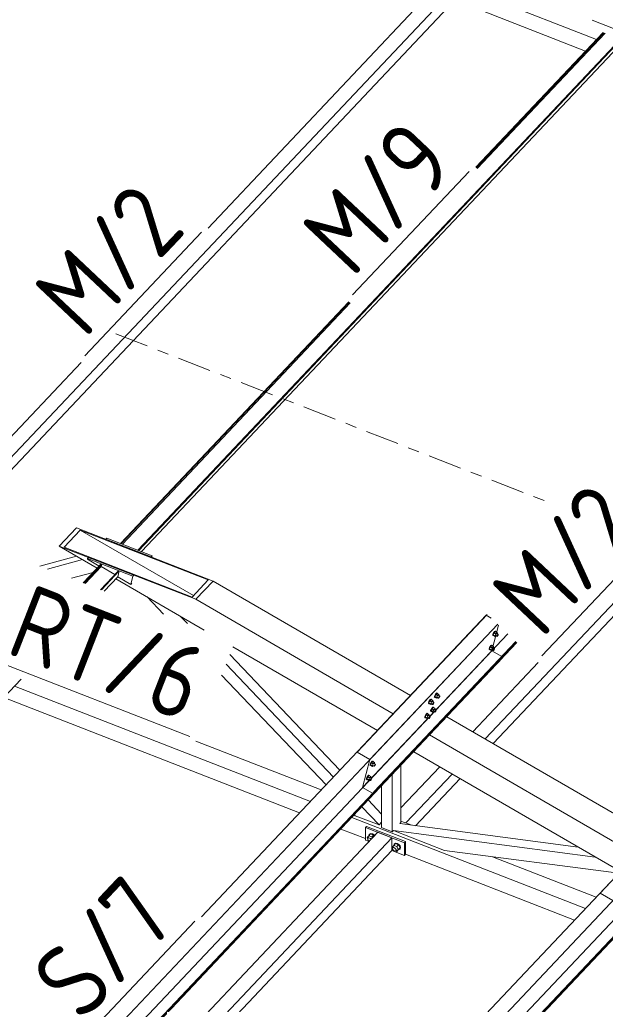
# Model space of a CAD drawing. Header units: millimetres. Extents: x -681 to 506, y -45 to 794.
# Tile 24 of 256: x -17 to 14, y 61 to 114. Entities that reach past the tile are written whole.
import ezdxf

# ---------------------------------------------------------------- set-up
doc = ezdxf.new("R2010")
doc.units = ezdxf.units.MM
doc.header["$LTSCALE"] = 0.6
doc.linetypes.add('XKITLINE00', pattern=[0])
doc.linetypes.add('XKITLINE03', pattern=[6, 3, -1, 1, -1])
for name, color, linetype, lineweight in [('Bolt', 7, 'Continuous', 0), ('Part', 2, 'Continuous', 0), ('PartMark', 3, 'Continuous', 0), ('S-GRID', 1, 'Continuous', 0)]:
    doc.layers.add(name, color=color, linetype=linetype, lineweight=lineweight)
doc.styles.add('ISOCPEUR', font='ISOCPEUR.TTF')

msp = doc.modelspace()

# ---------------------------------------------------------------- linework, layer by layer
at = {"layer": 'Bolt', "color": 3, "linetype": 'XKITLINE00', "lineweight": 0}
for p, q in [((8.159, 81.266), (8.161, 81.302)), ((8.159, 81.266), (8.182, 81.253)), ((8.182, 81.357), (8.161, 81.302)), ((8.216, 81.417), (8.182, 81.357)), ((8.182, 81.253), (8.185, 81.288)), ((8.199, 81.246), (8.182, 81.253)), ((8.185, 81.288), (8.206, 81.343)), ((8.241, 81.4), (8.19, 81.295)), ((8.283, 81.241), (8.19, 81.295)), ((8.19, 81.295), (8.203, 81.256)), ((8.208, 81.254), (8.199, 81.246)), ((8.203, 81.256), (8.296, 81.202)), ((8.206, 81.343), (8.24, 81.404)), ((8.254, 81.466), (8.216, 81.417)), ((8.24, 81.404), (8.277, 81.452)), ((8.304, 81.467), (8.241, 81.4)), ((8.334, 81.346), (8.241, 81.4)), ((8.286, 81.49), (8.254, 81.466)), ((8.277, 81.452), (8.309, 81.477)), ((8.283, 81.241), (8.334, 81.346)), ((8.283, 81.241), (8.296, 81.202)), ((8.302, 81.484), (8.286, 81.49)), ((8.296, 81.202), (8.332, 81.241)), ((8.302, 81.484), (8.325, 81.47)), ((8.304, 81.467), (8.397, 81.413)), ((8.309, 81.477), (8.325, 81.47)), ((8.311, 81.253), (8.385, 81.21)), ((8.325, 81.47), (8.324, 81.455)), ((8.397, 81.413), (8.334, 81.346)), ((8.382, 81.362), (8.457, 81.319)), ((8.385, 81.21), (8.386, 81.228)), ((8.386, 81.228), (8.397, 81.255)), ((8.409, 81.219), (8.393, 81.207)), ((8.41, 81.375), (8.397, 81.413)), ((8.397, 81.255), (8.414, 81.285)), ((8.399, 81.352), (8.41, 81.375)), ((8.428, 81.244), (8.409, 81.219)), ((8.414, 81.285), (8.433, 81.31)), ((8.445, 81.274), (8.428, 81.244)), ((8.433, 81.31), (8.448, 81.322)), ((8.456, 81.301), (8.445, 81.274)), ((8.448, 81.322), (8.457, 81.319)), ((8.457, 81.319), (8.456, 81.301)), ((8.057, 80.71), (8.019, 80.661)), ((8.042, 80.648), (8.08, 80.697)), ((8.107, 80.711), (8.043, 80.644)), ((8.088, 80.735), (8.057, 80.71)), ((8.08, 80.697), (8.111, 80.721)), ((8.105, 80.728), (8.088, 80.735)), ((8.105, 80.728), (8.128, 80.715)), ((8.107, 80.711), (8.199, 80.657)), ((8.111, 80.721), (8.128, 80.715)), ((8.128, 80.715), (8.127, 80.7)), ((8.393, 81.207), (8.385, 81.21)), ((7.961, 80.511), (7.964, 80.546)), ((7.961, 80.511), (7.984, 80.497)), ((7.985, 80.601), (7.964, 80.546)), ((7.984, 80.497), (7.987, 80.533)), ((8.001, 80.491), (7.984, 80.497)), ((8.019, 80.661), (7.985, 80.601)), ((7.987, 80.533), (8.008, 80.588)), ((8.043, 80.644), (7.993, 80.539)), ((8.086, 80.485), (7.993, 80.539)), ((7.993, 80.539), (8.006, 80.501)), ((8.01, 80.498), (8.001, 80.491)), ((8.006, 80.501), (8.099, 80.447)), ((8.008, 80.588), (8.042, 80.648)), ((8.136, 80.59), (8.043, 80.644)), ((8.086, 80.485), (8.136, 80.59)), ((8.086, 80.485), (8.099, 80.447)), ((8.099, 80.447), (8.135, 80.485)), ((8.113, 80.498), (8.188, 80.455)), ((8.199, 80.657), (8.136, 80.59)), ((8.185, 80.607), (8.259, 80.563)), ((8.188, 80.455), (8.189, 80.472)), ((8.196, 80.451), (8.188, 80.455)), ((8.189, 80.472), (8.199, 80.5)), ((8.212, 80.464), (8.196, 80.451)), ((8.212, 80.619), (8.199, 80.657)), ((8.199, 80.5), (8.216, 80.53)), ((8.202, 80.597), (8.212, 80.619)), ((8.23, 80.488), (8.212, 80.464)), ((8.216, 80.53), (8.235, 80.554)), ((8.247, 80.518), (8.23, 80.488)), ((8.235, 80.554), (8.251, 80.567)), ((8.258, 80.546), (8.247, 80.518)), ((8.251, 80.567), (8.259, 80.563)), ((8.259, 80.563), (8.258, 80.546)), ((5.089, 78.105), (5.055, 78.045)), ((5.114, 78.087), (5.063, 77.982)), ((5.079, 78.031), (5.113, 78.091)), ((5.127, 78.153), (5.089, 78.105)), ((5.113, 78.091), (5.15, 78.14)), ((5.177, 78.154), (5.114, 78.087)), ((5.207, 78.034), (5.114, 78.087)), ((5.159, 78.178), (5.127, 78.153)), ((5.15, 78.14), (5.182, 78.164)), ((5.175, 78.171), (5.159, 78.178)), ((5.175, 78.171), (5.198, 78.158)), ((5.177, 78.154), (5.27, 78.101)), ((5.182, 78.164), (5.198, 78.158)), ((5.198, 78.158), (5.197, 78.143)), ((5.27, 78.101), (5.207, 78.034)), ((5.283, 78.062), (5.27, 78.101)), ((5.272, 78.04), (5.283, 78.062)), ((4.715, 77.618), (4.717, 77.654)), ((4.715, 77.618), (4.738, 77.605)), ((4.738, 77.709), (4.717, 77.654)), ((4.772, 77.769), (4.738, 77.709)), ((4.738, 77.605), (4.74, 77.64)), ((4.754, 77.598), (4.738, 77.605)), ((4.74, 77.64), (4.762, 77.695)), ((4.797, 77.752), (4.746, 77.646)), ((4.839, 77.592), (4.746, 77.646)), ((4.746, 77.646), (4.759, 77.608)), ((4.764, 77.605), (4.754, 77.598)), ((4.759, 77.608), (4.852, 77.554)), ((4.762, 77.695), (4.796, 77.755)), ((4.81, 77.818), (4.772, 77.769)), ((4.796, 77.755), (4.833, 77.804)), ((4.86, 77.819), (4.797, 77.752)), ((4.89, 77.698), (4.797, 77.752)), ((4.841, 77.842), (4.81, 77.818)), ((4.833, 77.804), (4.865, 77.829)), ((4.839, 77.592), (4.89, 77.698)), ((4.839, 77.592), (4.852, 77.554)), ((4.858, 77.836), (4.841, 77.842)), ((4.852, 77.554), (4.888, 77.592)), ((4.858, 77.836), (4.881, 77.822)), ((4.86, 77.819), (4.953, 77.765)), ((4.865, 77.829), (4.881, 77.822)), ((4.867, 77.605), (4.941, 77.562)), ((4.881, 77.822), (4.88, 77.807)), ((4.953, 77.765), (4.89, 77.698)), ((4.938, 77.714), (5.013, 77.671)), ((4.941, 77.562), (4.942, 77.58)), ((4.949, 77.559), (4.941, 77.562)), ((4.942, 77.58), (4.953, 77.607)), ((4.965, 77.571), (4.949, 77.559)), ((4.966, 77.726), (4.953, 77.765)), ((4.953, 77.607), (4.97, 77.637)), ((4.955, 77.704), (4.966, 77.726)), ((4.984, 77.595), (4.965, 77.571)), ((4.97, 77.637), (4.989, 77.662)), ((5.001, 77.625), (4.984, 77.595)), ((4.989, 77.662), (5.004, 77.674)), ((5.011, 77.653), (5.001, 77.625)), ((5.004, 77.674), (5.013, 77.671)), ((5.013, 77.671), (5.011, 77.653)), ((5.032, 77.954), (5.034, 77.989)), ((5.032, 77.954), (5.055, 77.94)), ((5.055, 78.045), (5.034, 77.989)), ((5.055, 77.94), (5.057, 77.976)), ((5.072, 77.934), (5.055, 77.94)), ((5.057, 77.976), (5.079, 78.031)), ((5.156, 77.928), (5.063, 77.982)), ((5.063, 77.982), (5.076, 77.944)), ((5.081, 77.941), (5.072, 77.934)), ((5.076, 77.944), (5.169, 77.89)), ((5.156, 77.928), (5.207, 78.034)), ((5.156, 77.928), (5.169, 77.89)), ((5.169, 77.89), (5.205, 77.928)), ((5.184, 77.941), (5.258, 77.898)), ((5.255, 78.05), (5.33, 78.006)), ((5.258, 77.898), (5.259, 77.915)), ((5.266, 77.895), (5.258, 77.898)), ((5.259, 77.915), (5.27, 77.943)), ((5.282, 77.907), (5.266, 77.895)), ((5.27, 77.943), (5.287, 77.973)), ((5.301, 77.931), (5.282, 77.907)), ((5.287, 77.973), (5.306, 77.997)), ((5.318, 77.961), (5.301, 77.931)), ((5.306, 77.997), (5.321, 78.01)), ((5.328, 77.989), (5.318, 77.961)), ((5.321, 78.01), (5.33, 78.006)), ((5.33, 78.006), (5.328, 77.989)), ((4.575, 77.013), (4.541, 76.953)), ((4.564, 76.94), (4.598, 77)), ((4.613, 77.062), (4.575, 77.013)), ((4.598, 77), (4.636, 77.049)), ((4.662, 77.063), (4.599, 76.996)), ((4.644, 77.086), (4.613, 77.062)), ((4.636, 77.049), (4.667, 77.073)), ((4.661, 77.08), (4.644, 77.086)), ((4.661, 77.08), (4.684, 77.067)), ((4.662, 77.063), (4.755, 77.009)), ((4.667, 77.073), (4.684, 77.067)), ((4.684, 77.067), (4.683, 77.051)), ((4.755, 77.009), (4.692, 76.942)), ((4.768, 76.971), (4.755, 77.009)), ((4.834, 77.198), (4.837, 77.234)), ((4.834, 77.198), (4.857, 77.185)), ((4.858, 77.289), (4.837, 77.234)), ((4.857, 77.185), (4.86, 77.22)), ((4.874, 77.179), (4.857, 77.185)), ((4.892, 77.349), (4.858, 77.289)), ((4.86, 77.22), (4.881, 77.276)), ((4.916, 77.332), (4.866, 77.227)), ((4.959, 77.173), (4.866, 77.227)), ((4.866, 77.227), (4.879, 77.188)), ((4.883, 77.186), (4.874, 77.179)), ((4.879, 77.188), (4.972, 77.134)), ((4.881, 77.276), (4.915, 77.336)), ((4.93, 77.398), (4.892, 77.349)), ((4.915, 77.336), (4.953, 77.384)), ((4.98, 77.399), (4.916, 77.332)), ((5.009, 77.278), (4.916, 77.332)), ((4.961, 77.422), (4.93, 77.398)), ((4.953, 77.384), (4.984, 77.409)), ((4.959, 77.173), (5.009, 77.278)), ((4.959, 77.173), (4.972, 77.134)), ((4.978, 77.416), (4.961, 77.422)), ((4.972, 77.134), (5.008, 77.173)), ((4.978, 77.416), (5.001, 77.402)), ((4.98, 77.399), (5.072, 77.345)), ((4.984, 77.409), (5.001, 77.402)), ((4.986, 77.185), (5.061, 77.142)), ((5.001, 77.402), (5, 77.387)), ((5.072, 77.345), (5.009, 77.278)), ((5.058, 77.294), (5.132, 77.251)), ((5.061, 77.142), (5.062, 77.16)), ((5.069, 77.139), (5.061, 77.142)), ((5.062, 77.16), (5.072, 77.188)), ((5.085, 77.151), (5.069, 77.139)), ((5.085, 77.307), (5.072, 77.345)), ((5.072, 77.188), (5.089, 77.218)), ((5.075, 77.284), (5.085, 77.307)), ((5.103, 77.176), (5.085, 77.151)), ((5.089, 77.218), (5.108, 77.242)), ((5.12, 77.206), (5.103, 77.176)), ((5.108, 77.242), (5.124, 77.254)), ((5.131, 77.233), (5.12, 77.206)), ((5.124, 77.254), (5.132, 77.251)), ((5.132, 77.251), (5.131, 77.233)), ((4.517, 76.863), (4.52, 76.898)), ((4.517, 76.863), (4.54, 76.849)), ((4.541, 76.953), (4.52, 76.898)), ((4.54, 76.849), (4.543, 76.885)), ((4.557, 76.843), (4.54, 76.849)), ((4.543, 76.885), (4.564, 76.94)), ((4.599, 76.996), (4.549, 76.891)), ((4.642, 76.837), (4.549, 76.891)), ((4.549, 76.891), (4.562, 76.853)), ((4.566, 76.85), (4.557, 76.843)), ((4.562, 76.853), (4.655, 76.799)), ((4.692, 76.942), (4.599, 76.996)), ((4.642, 76.837), (4.692, 76.942)), ((4.642, 76.837), (4.655, 76.799)), ((4.655, 76.799), (4.691, 76.837)), ((4.669, 76.85), (4.743, 76.806)), ((4.741, 76.958), (4.815, 76.915)), ((4.743, 76.806), (4.745, 76.824)), ((4.752, 76.803), (4.743, 76.806)), ((4.745, 76.824), (4.755, 76.852)), ((4.768, 76.815), (4.752, 76.803)), ((4.755, 76.852), (4.772, 76.882)), ((4.758, 76.949), (4.768, 76.971)), ((4.786, 76.84), (4.768, 76.815)), ((4.772, 76.882), (4.791, 76.906)), ((4.803, 76.87), (4.786, 76.84)), ((4.791, 76.906), (4.807, 76.918)), ((4.814, 76.897), (4.803, 76.87)), ((4.807, 76.918), (4.815, 76.915)), ((4.815, 76.915), (4.814, 76.897)), ((1.611, 74.396), (1.59, 74.341)), ((1.645, 74.456), (1.611, 74.396)), ((1.613, 74.328), (1.635, 74.383)), ((1.67, 74.439), (1.619, 74.334)), ((1.635, 74.383), (1.668, 74.443)), ((1.683, 74.505), (1.645, 74.456)), ((1.668, 74.443), (1.706, 74.492)), ((1.733, 74.506), (1.67, 74.439)), ((1.763, 74.385), (1.67, 74.439)), ((1.714, 74.53), (1.683, 74.505)), ((1.706, 74.492), (1.738, 74.516)), ((1.712, 74.28), (1.763, 74.385)), ((1.731, 74.523), (1.714, 74.53)), ((1.731, 74.523), (1.754, 74.51)), ((1.733, 74.506), (1.826, 74.452)), ((1.738, 74.516), (1.754, 74.51)), ((1.754, 74.51), (1.753, 74.494)), ((1.826, 74.452), (1.763, 74.385)), ((1.811, 74.401), (1.886, 74.358)), ((1.839, 74.414), (1.826, 74.452)), ((1.828, 74.392), (1.839, 74.414)), ((1.862, 74.349), (1.877, 74.361)), ((1.877, 74.361), (1.886, 74.358)), ((1.588, 74.306), (1.59, 74.341)), ((1.588, 74.306), (1.611, 74.292)), ((1.611, 74.292), (1.613, 74.328)), ((1.627, 74.286), (1.611, 74.292)), ((1.712, 74.28), (1.619, 74.334)), ((1.619, 74.334), (1.632, 74.296)), ((1.637, 74.293), (1.627, 74.286)), ((1.632, 74.296), (1.725, 74.242)), ((1.712, 74.28), (1.725, 74.242)), ((1.725, 74.242), (1.761, 74.28)), ((1.74, 74.293), (1.814, 74.249)), ((1.814, 74.249), (1.815, 74.267)), ((1.822, 74.246), (1.814, 74.249)), ((1.815, 74.267), (1.826, 74.295)), ((1.838, 74.259), (1.822, 74.246)), ((1.826, 74.295), (1.843, 74.325)), ((1.857, 74.283), (1.838, 74.259)), ((1.843, 74.325), (1.862, 74.349)), ((1.874, 74.313), (1.857, 74.283)), ((1.884, 74.34), (1.874, 74.313)), ((1.886, 74.358), (1.884, 74.34)), ((1.39, 73.55), (1.393, 73.586)), ((1.39, 73.55), (1.413, 73.537)), ((1.414, 73.641), (1.393, 73.586)), ((1.413, 73.537), (1.416, 73.572)), ((1.43, 73.53), (1.413, 73.537)), ((1.448, 73.701), (1.414, 73.641)), ((1.416, 73.572), (1.437, 73.627)), ((1.472, 73.684), (1.422, 73.578)), ((1.515, 73.525), (1.422, 73.578)), ((1.422, 73.578), (1.435, 73.54)), ((1.439, 73.538), (1.43, 73.53)), ((1.435, 73.54), (1.528, 73.486)), ((1.437, 73.627), (1.471, 73.687)), ((1.486, 73.75), (1.448, 73.701)), ((1.471, 73.687), (1.509, 73.736)), ((1.535, 73.751), (1.472, 73.684)), ((1.565, 73.63), (1.472, 73.684)), ((1.517, 73.774), (1.486, 73.75)), ((1.509, 73.736), (1.54, 73.761)), ((1.515, 73.525), (1.565, 73.63)), ((1.515, 73.525), (1.528, 73.486)), ((1.534, 73.768), (1.517, 73.774)), ((1.528, 73.486), (1.564, 73.525)), ((1.534, 73.768), (1.557, 73.754)), ((1.535, 73.751), (1.628, 73.697)), ((1.54, 73.761), (1.557, 73.754)), ((1.542, 73.537), (1.616, 73.494)), ((1.557, 73.754), (1.556, 73.739)), ((1.628, 73.697), (1.565, 73.63)), ((1.614, 73.646), (1.688, 73.603)), ((1.616, 73.494), (1.618, 73.512)), ((1.625, 73.491), (1.616, 73.494)), ((1.618, 73.512), (1.628, 73.539)), ((1.64, 73.503), (1.625, 73.491)), ((1.641, 73.658), (1.628, 73.697)), ((1.628, 73.539), (1.645, 73.569)), ((1.631, 73.636), (1.641, 73.658)), ((1.659, 73.527), (1.64, 73.503)), ((1.645, 73.569), (1.664, 73.594)), ((1.676, 73.557), (1.659, 73.527)), ((1.664, 73.594), (1.68, 73.606)), ((1.687, 73.585), (1.676, 73.557)), ((1.68, 73.606), (1.688, 73.603)), ((1.688, 73.603), (1.687, 73.585)), ((1.446, 70.429), (1.528, 70.525)), ((1.476, 70.371), (1.446, 70.429)), ((1.469, 70.353), (1.482, 70.391)), ((1.482, 70.306), (1.469, 70.353)), ((1.482, 70.391), (1.528, 70.44)), ((1.482, 70.391), (1.517, 70.408)), ((1.517, 70.261), (1.482, 70.306)), ((1.517, 70.408), (1.564, 70.401)), ((1.557, 70.236), (1.517, 70.261)), ((1.527, 70.531), (1.551, 70.601)), ((1.529, 70.525), (1.527, 70.531)), ((1.528, 70.525), (1.62, 70.622)), ((1.693, 70.46), (1.528, 70.525)), ((1.551, 70.601), (1.615, 70.633)), ((1.551, 70.601), (1.568, 70.619)), ((1.564, 70.401), (1.612, 70.371)), ((1.632, 70.652), (1.568, 70.619)), ((1.612, 70.371), (1.645, 70.329)), ((1.615, 70.633), (1.703, 70.62)), ((1.785, 70.558), (1.62, 70.622)), ((1.72, 70.638), (1.632, 70.652)), ((1.693, 70.46), (1.785, 70.558)), ((1.72, 70.408), (1.693, 70.46)), ((1.703, 70.62), (1.791, 70.565)), ((1.808, 70.583), (1.72, 70.638)), ((1.812, 70.506), (1.785, 70.558)), ((1.791, 70.565), (1.825, 70.52)), ((1.843, 70.538), (1.808, 70.583)), ((2.776, 69.91), (2.858, 70.006)), ((2.805, 69.853), (2.776, 69.91)), ((2.799, 69.834), (2.812, 69.872)), ((2.812, 69.787), (2.799, 69.834)), ((2.812, 69.872), (2.858, 69.921)), ((2.812, 69.872), (2.847, 69.89)), ((2.847, 69.742), (2.812, 69.787)), ((2.847, 69.89), (2.894, 69.882)), ((2.894, 69.712), (2.847, 69.742)), ((2.857, 70.012), (2.88, 70.082)), ((2.858, 70.006), (2.857, 70.012)), ((2.858, 70.006), (2.95, 70.104)), ((2.858, 70.006), (3.023, 69.942)), ((2.88, 70.082), (2.945, 70.114)), ((2.88, 70.082), (2.898, 70.1)), ((2.894, 69.882), (2.942, 69.852)), ((2.942, 69.705), (2.894, 69.712)), ((2.962, 70.133), (2.898, 70.1)), ((2.942, 69.852), (2.977, 69.808)), ((2.977, 69.723), (2.942, 69.705)), ((2.945, 70.114), (3.033, 70.101)), ((3.115, 70.039), (2.95, 70.104)), ((2.956, 69.712), (3.023, 69.686)), ((3.05, 70.12), (2.962, 70.133)), ((2.977, 69.808), (2.989, 69.76)), ((2.977, 69.723), (3.023, 69.771)), ((2.989, 69.76), (2.977, 69.723)), ((3.023, 69.942), (3.115, 70.039)), ((3.023, 69.942), (3.105, 69.782)), ((3.023, 69.686), (3.115, 69.784)), ((3.023, 69.686), (3.105, 69.782)), ((3.033, 70.101), (3.12, 70.046)), ((3.138, 70.064), (3.05, 70.12)), ((3.105, 69.782), (3.197, 69.88)), ((3.12, 69.773), (3.107, 69.775)), ((3.197, 69.88), (3.115, 70.039)), ((3.115, 69.784), (3.197, 69.88)), ((3.12, 70.046), (3.185, 69.963)), ((3.185, 69.806), (3.12, 69.773)), ((3.202, 69.982), (3.138, 70.064)), ((3.185, 69.963), (3.208, 69.875)), ((3.208, 69.875), (3.185, 69.806)), ((3.185, 69.806), (3.202, 69.824)), ((3.226, 69.894), (3.202, 69.982)), ((3.202, 69.824), (3.226, 69.894))]:
    msp.add_line(p, q, dxfattribs=at)
at = {"layer": 'Part', "color": 2, "linetype": 'XKITLINE00', "lineweight": 0}
for p, q in [((-25.455, 128.458), (13.715, 113.18)), ((5.312, 116.204), (-7.081, 103.075)), ((6.072, 115.907), (-25.456, 82.51)), ((-24.689, 82.642), (6.072, 115.226)), ((6.795, 115.028), (13.128, 112.558)), ((7.254, 106.336), (14.069, 113.555)), ((7.282, 106.31), (14.108, 113.54)), ((14.173, 113.515), (7.329, 106.266)), ((-10.834, 85.824), (15.002, 113.191)), ((-10.796, 85.809), (15.04, 113.176)), ((-10.639, 85.748), (15.197, 113.115)), ((-11.767, 86.188), (0.454, 99.133)), ((-11.728, 86.172), (0.482, 99.106)), ((0.529, 99.062), (-11.663, 86.147)), ((-13.882, 95.872), (-25.729, 83.323)), ((7.764, 75.709), (23.766, 92.66)), ((8.179, 75.468), (23.866, 92.085)), ((-14.123, 87.023), (-15.045, 86.046)), ((-14.123, 87.023), (-6.813, 84.171)), ((-14.788, 85.987), (-13.923, 86.903)), ((-13.923, 86.903), (-7.866, 83.387)), ((-7.07, 84.23), (-13.923, 86.903)), ((-15.045, 86.046), (-7.735, 83.194)), ((-15.045, 86.046), (-13.014, 84.866)), ((-14.788, 85.987), (-7.935, 83.314)), ((-12.495, 86.472), (-12.553, 86.411)), ((-12.553, 86.411), (-10.125, 85.464)), ((-12.553, 86.411), (-12.553, 86.41)), ((-12.495, 86.472), (-10.067, 85.525)), ((-11.767, 86.188), (-11.728, 86.172)), ((-16.088, 84.975), (-14.12, 85.508)), ((-10.834, 85.824), (-10.796, 85.809)), ((-10.125, 85.464), (-10.067, 85.525)), ((-10.125, 85.464), (-10.125, 85.463)), ((-10.067, 85.525), (-10.087, 85.448)), ((-15.676, 84.814), (-13.8, 85.323)), ((-13.766, 84.069), (-12.804, 85.088)), ((-13.727, 84.054), (-12.765, 85.073)), ((-12.799, 84.944), (-13.663, 84.029)), ((-13.533, 85.373), (-13.541, 85.34)), ((-13.541, 85.34), (-12.912, 84.974)), ((-13.475, 85.434), (-13.533, 85.373)), ((-13.533, 85.373), (-11.105, 84.426)), ((-13.475, 85.434), (-11.047, 84.487)), ((-12.804, 85.088), (-12.765, 85.073)), ((-12.765, 85.073), (-12.799, 84.944)), ((-12.799, 84.944), (-12.067, 84.519)), ((-14.396, 84.315), (-13.238, 84.629)), ((-12.834, 83.706), (-11.872, 84.725)), ((-12.795, 83.69), (-11.833, 84.71)), ((-12.639, 83.629), (-11.915, 84.396)), ((-11.833, 84.71), (-11.915, 84.396)), ((-11.915, 84.396), (-11.218, 83.991)), ((-11.872, 84.725), (-11.833, 84.71)), ((-11.105, 84.426), (-11.218, 83.991)), ((-11.105, 84.426), (-11.047, 84.487)), ((-12.017, 84.288), (-7.287, 81.542)), ((-11.218, 83.991), (-11.161, 84.052)), ((-7.935, 83.314), (-7.07, 84.23)), ((-6.813, 84.171), (-7.735, 83.194)), ((-6.813, 84.171), (3.756, 78.036)), ((-9.466, 82.392), (-10.347, 83.318)), ((-7.735, 83.194), (2.834, 77.059)), ((-8.186, 81.893), (-8.55, 82.275)), ((-7.435, 66.182), (7.815, 82.335)), ((7.863, 82.386), (0.898, 75.008)), ((7.815, 82.335), (8.079, 82.182)), ((-17.093, 54.823), (8.425, 81.855)), ((1.585, 74.609), (8.425, 81.855)), ((8.47, 81.813), (8.111, 80.44)), ((8.965, 81.345), (1.194, 73.113)), ((9.401, 80.933), (1.796, 72.877)), ((9.417, 80.919), (1.814, 72.866)), ((4.782, 75.928), (9.458, 80.88)), ((-16.553, 54.314), (8.111, 80.44)), ((-16.117, 53.902), (8.713, 80.204)), ((-16.102, 53.888), (8.731, 80.193)), ((-0.02, 74.037), (-5.917, 80.237)), ((-5.755, 80.653), (1.985, 76.16)), ((8.111, 80.44), (8.644, 80.131)), ((8.702, 80.08), (8.731, 80.193)), ((8.713, 80.204), (8.731, 80.193)), ((-0.365, 73.67), (-6.119, 79.72)), ((4.782, 75.928), (8.702, 80.08)), ((7.092, 76.099), (10.594, 79.808)), ((-0.766, 73.246), (-6.353, 79.119)), ((-41.182, 53.394), (-17.082, 78.922)), ((-17.437, 78.547), (-1.595, 72.368)), ((-18.024, 77.925), (-2.182, 71.746)), ((5.704, 76.905), (16.764, 70.485)), ((-16.061, 53.849), (4.782, 75.928)), ((-7.728, 75.596), (-1.018, 72.979)), ((1.785, 72.753), (4.782, 75.928)), ((4.782, 75.928), (15.842, 69.508)), ((21.779, 75.797), (13.906, 67.457)), ((0.898, 75.008), (1.585, 74.609)), ((3.933, 75.028), (14.993, 68.608)), ((-11.166, 39.772), (21.51, 74.385)), ((1.585, 74.609), (1.194, 73.113)), ((5.573, 58.63), (20.823, 74.784)), ((3.243, 71.233), (3.243, 74.298)), ((3.243, 72.022), (5.321, 74.223)), ((2.782, 70.744), (2.782, 73.809)), ((3.516, 71.21), (5.993, 73.833)), ((4.022, 71.064), (6.408, 73.592)), ((-10.506, 39.389), (21.119, 72.889)), ((1.194, 73.113), (1.727, 72.804)), ((1.814, 72.866), (1.785, 72.753)), ((1.796, 72.877), (1.814, 72.866)), ((2.212, 70.967), (2.212, 73.206)), ((-9.973, 39.08), (21.721, 72.653)), ((-9.955, 39.069), (21.739, 72.642)), ((2.212, 71.69), (1.494, 72.445)), ((2.076, 71.103), (1.148, 72.079)), ((2.17, 71.735), (2.212, 71.718)), ((0.61, 71.508), (13.123, 66.627)), ((0.797, 71.602), (0.748, 71.654)), ((0.797, 71.602), (2.076, 71.103)), ((2.076, 71.103), (2.212, 71.247)), ((3.188, 71.174), (3.243, 71.233)), ((3.243, 71.316), (3.822, 71.091)), ((-10.546, 57.416), (2.005, 70.71)), ((0.023, 70.886), (1.34, 70.372)), ((1.398, 71.031), (1.34, 70.97)), ((1.34, 70.97), (3.43, 70.154)), ((1.34, 70.289), (1.34, 70.97)), ((3.487, 70.215), (1.398, 71.031)), ((2.005, 70.71), (2.765, 70.414)), ((2.212, 70.967), (2.782, 70.744)), ((2.782, 70.744), (2.84, 70.805)), ((2.84, 70.808), (13.65, 69.388)), ((2.84, 70.805), (5.57, 69.74)), ((3.186, 71.174), (12.733, 69.92)), ((-9.372, 57.557), (2.765, 70.414)), ((1.34, 70.289), (1.535, 70.213)), ((2.765, 69.733), (2.765, 70.414)), ((3.487, 70.215), (3.43, 70.154)), ((3.43, 70.154), (3.43, 69.473)), ((3.487, 69.535), (3.487, 70.215)), ((-8.647, 57.644), (2.765, 69.733)), ((2.765, 69.733), (3.43, 69.473)), ((5.57, 69.74), (14.904, 68.514)), ((3.43, 69.473), (3.487, 69.535)), ((3.487, 69.535), (12.535, 66.005)), ((8.153, 69.401), (13.699, 67.238)), ((-9.905, 39.04), (17.79, 68.376)), ((13.906, 67.457), (14.593, 67.058))]:
    msp.add_line(p, q, dxfattribs=at)
at = {"layer": 'PartMark', "color": 1, "linetype": 'XKITLINE00', "lineweight": 0}
for p, q in [((13.49, 114.21), (24.215, 110.027)), ((0.656, 99.492), (6.907, 106.114)), ((-13.68, 96.231), (-7.429, 102.853)), ((10.795, 80.167), (17.047, 86.789)), ((-18.79, 80.018), (-8.064, 75.834)), ((-13.797, 59.588), (-7.782, 65.959))]:
    msp.add_line(p, q, dxfattribs=at)
at = {"layer": 'S-GRID', "color": 1, "linetype": 'XKITLINE03', "lineweight": 0}
msp.add_line((-12.011, 97.416), (10.93, 88.468), dxfattribs=at)

# ---------------------------------------------------------------- texts
at = {"layer": 'PartMark', "color": 1, "style": 'ISOCPEUR', "width": 0.85}
for s, rotation, p in [('M/9', 46.6502, (0.632, 100.34)), ('M/2', 46.6502, (-13.704, 97.08)), ('M/2', 46.6502, (10.771, 81.016)), ('RT/6', -21.3083, (-18.013, 80.359)), ('S/7', 46.6502, (-13.822, 60.436))]:
    msp.add_text(s, height=4, rotation=rotation, dxfattribs=at).set_placement(p)

doc.saveas('drawing.dxf')
